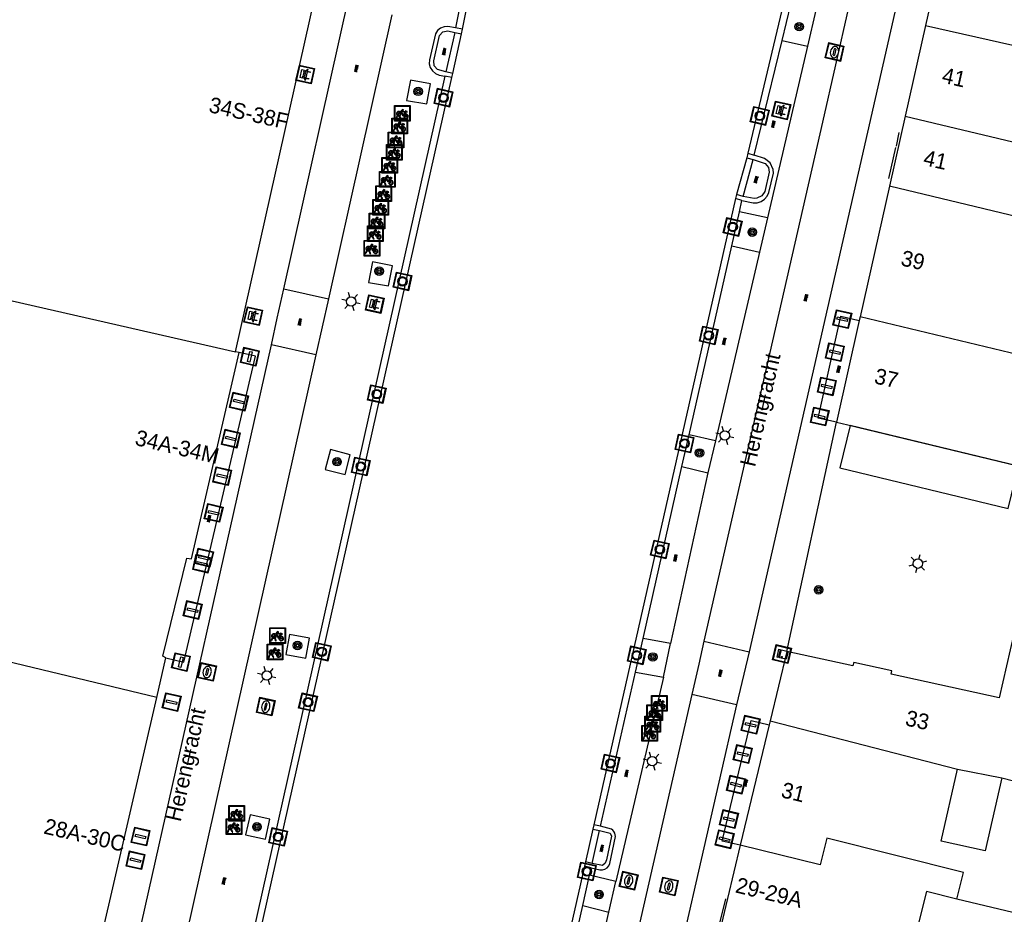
# Model space of a CAD drawing. Header units: metres. Extents: x 93870 to 95789, y 463036 to 464040.
# Tile 83 of 256: x 94220 to 94283, y 463589 to 463646. Entities that reach past the tile are written whole.
import ezdxf
from ezdxf.enums import TextEntityAlignment as Align

# ---------------------------------------------------------------- set-up
doc = ezdxf.new("R2010")
doc.units = ezdxf.units.M
doc.header["$LTSCALE"] = 25.4
for name, color, linetype in [('B_BEBOUWINGSGRENS_0', 1, 'Continuous'), ('B_LUIFEL_1', 200, 'Continuous'), ('B_TUSSENMUUR_0', 7, 'Continuous'), ('G_GRENS_ALGEMEEN_0', 7, 'Continuous'), ('K_KUNSTWERKGRENS_0', 1, 'Continuous'), ('Q_BANK_0', 7, 'Continuous'), ('Q_BOOM_0', 3, 'Continuous'), ('Q_BRANDKRAAN_0', 5, 'Continuous'), ('Q_CAI-KAST_0', 10, 'Continuous'), ('Q_FIETSENREK_0', 6, 'Continuous'), ('Q_FIETSENREK_LIJN_0', 7, 'Continuous'), ('Q_INSPECTIE_OF_RIOOLPUT_0', 253, 'Continuous'), ('Q_LICHTMAST_0', 2, 'Continuous'), ('Q_MEERRING_0', 7, 'Continuous'), ('Q_WATERLEIDINGPUT_0', 5, 'Continuous'), ('S_GBKN_SYMBOOL_OV_GROOT_0', 7, 'Continuous'), ('T_HEK_0', 57, 'Continuous'), ('V_WEGGRENS_0', 7, 'Continuous'), ('W_WATERGRENS_0', 5, 'Continuous'), ('Z_GBKN_HUISNUMMER_0', 252, 'Continuous'), ('Z_STRAATNAAM_0', 252, 'Continuous')]:
    doc.layers.add(name, color=color, linetype=linetype)
doc.layers.add('Q_PAAL_STEEN_0', color=7, linetype='Continuous', true_color=0xa97373)

# ---------------------------------------------------------------- blocks, each defined once
blk = doc.blocks.new('Q_CAI-KAST')
for points in [[(-0.5, 0.5), (0.5, 0.5), (0.5, -0.5), (-0.5, -0.5)], [(-0.262, 0.264), (0.25, 0.264), (0.25, 0.187), (-0.262, 0.187)], [(-0.262, 0.107), (0.25, 0.107), (0.25, -0.332), (-0.262, -0.332)]]:
    blk.add_lwpolyline(points, close=True)
blk.add_lwpolyline([(-0.442, 0.464), (0.438, 0.464, -0.414214), (0.459, 0.442), (0.459, -0.437, -0.414214), (0.438, -0.459), (-0.442, -0.459, -0.414214), (-0.463, -0.437), (-0.463, 0.442), (-0.463, 0.444), (-0.463, 0.446), (-0.463, 0.448), (-0.462, 0.45), (-0.461, 0.451), (-0.46, 0.453), (-0.459, 0.455), (-0.458, 0.456), (-0.457, 0.457), (-0.456, 0.459), (-0.454, 0.46), (-0.453, 0.461), (-0.451, 0.462), (-0.449, 0.462), (-0.447, 0.463), (-0.446, 0.463), (-0.444, 0.464), (-0.442, 0.464)], format="xyb")
blk.add_circle((-0.177, -0.034), 0.0354)
blk = doc.blocks.new('Q_LICHTMAST')
for points in [[(-0.26, 0.15), (-0.52, 0.3)], [(0, 0.3), (0, 0.6)], [(0.26, 0.15), (0.52, 0.3)], [(-0.26, -0.15), (-0.52, -0.3)], [(0, -0.3), (0, -0.6)], [(0.26, -0.15), (0.52, -0.3)]]:
    blk.add_lwpolyline(points)
blk.add_circle((0, 0), 0.3)
blk = doc.blocks.new('Q_PAAL_STEEN')
for points in [[(-0.5, 0.5), (0.5, 0.5), (0.5, -0.5), (-0.5, -0.5)], [(-0.08, 0.333), (0.071, 0.333), (0.071, -0.329), (-0.08, -0.329)]]:
    blk.add_lwpolyline(points, close=True)
blk.add_lwpolyline([(-0.442, 0.464), (0.438, 0.464, -0.414214), (0.459, 0.442), (0.459, -0.437, -0.414214), (0.438, -0.459), (-0.442, -0.459, -0.414214), (-0.463, -0.437), (-0.463, 0.442), (-0.463, 0.444), (-0.463, 0.446), (-0.463, 0.448), (-0.462, 0.45), (-0.461, 0.451), (-0.46, 0.453), (-0.459, 0.455), (-0.458, 0.456), (-0.457, 0.457), (-0.456, 0.459), (-0.454, 0.46), (-0.453, 0.461), (-0.451, 0.462), (-0.449, 0.462), (-0.447, 0.463), (-0.446, 0.463), (-0.444, 0.464), (-0.442, 0.464)], format="xyb")
blk = doc.blocks.new('Q_WATERLEIDINGPUT')
blk.add_lwpolyline([(-0.5, 0.5), (0.5, 0.5), (0.5, -0.5), (-0.5, -0.5)], close=True)
for points in [[(-0.442, 0.464), (0.438, 0.464, -0.414214), (0.459, 0.442), (0.459, -0.437, -0.414214), (0.438, -0.459), (-0.442, -0.459, -0.414214), (-0.463, -0.437), (-0.463, 0.442), (-0.463, 0.444), (-0.463, 0.446), (-0.463, 0.448), (-0.462, 0.45), (-0.461, 0.451), (-0.46, 0.453), (-0.459, 0.455), (-0.458, 0.456), (-0.457, 0.457), (-0.456, 0.459), (-0.454, 0.46), (-0.453, 0.461), (-0.451, 0.462), (-0.449, 0.462), (-0.447, 0.463), (-0.446, 0.463), (-0.444, 0.464), (-0.442, 0.464)], [(-0.345, 0.105, 0.380426), (-0.276, -0.18)], [(-0.008, 0.266, 0.240218), (-0.345, 0.105)], [(-0.194, 0.045, 0.853344), (-0.194, -0.032)], [(0.331, 0.111, 0.240191), (-0.008, 0.266)], [(0.185, -0.032, 0.849746), (0.185, 0.045)], [(0.267, -0.176, 0.380426), (0.331, 0.111)], [(-0.276, -0.18, 0.148452), (0.012, -0.257)], [(0.012, -0.257, 0.131742), (0.267, -0.176)]]:
    blk.add_lwpolyline(points, format="xyb")
for points in [[(-0.194, 0.045), (0.185, 0.045)], [(0.185, -0.032), (-0.194, -0.032)]]:
    blk.add_lwpolyline(points)
blk = doc.blocks.new('Q_INSPECTIE_OF_RIOOLPUT')
blk.add_lwpolyline([(-0.5, 0.5), (0.5, 0.5), (0.5, -0.5), (-0.5, -0.5)], close=True)
for points in [[(-0.442, 0.464), (0.438, 0.464, -0.414214), (0.459, 0.442), (0.459, -0.437, -0.414214), (0.438, -0.459), (-0.442, -0.459, -0.414214), (-0.463, -0.437), (-0.463, 0.442), (-0.463, 0.444), (-0.463, 0.446), (-0.463, 0.448), (-0.462, 0.45), (-0.461, 0.451), (-0.46, 0.453), (-0.459, 0.455), (-0.458, 0.456), (-0.457, 0.457), (-0.456, 0.459), (-0.454, 0.46), (-0.453, 0.461), (-0.451, 0.462), (-0.449, 0.462), (-0.447, 0.463), (-0.446, 0.463), (-0.444, 0.464), (-0.442, 0.464)], [(-0.345, 0.105, 0.380426), (-0.276, -0.18)], [(-0.008, 0.266, 0.240218), (-0.345, 0.105)], [(-0.194, 0.045, 0.853344), (-0.194, -0.032)], [(0.331, 0.111, 0.240191), (-0.008, 0.266)], [(0.185, -0.032, 0.849746), (0.185, 0.045)], [(0.267, -0.176, 0.380426), (0.331, 0.111)], [(-0.276, -0.18, 0.148452), (0.012, -0.257)], [(0.012, -0.257, 0.131742), (0.267, -0.176)]]:
    blk.add_lwpolyline(points, format="xyb")
for points in [[(-0.194, 0.045), (0.185, 0.045)], [(0.185, -0.032), (-0.194, -0.032)]]:
    blk.add_lwpolyline(points)
blk = doc.blocks.new('Q_BRANDKRAAN')
blk.add_lwpolyline([(-0.5, 0.5), (0.5, 0.5), (0.5, -0.5), (-0.5, -0.5)], close=True)
for points in [[(-0.442, 0.464), (0.438, 0.464, -0.414214), (0.459, 0.442), (0.459, -0.437, -0.414214), (0.438, -0.459), (-0.442, -0.459, -0.414214), (-0.463, -0.437), (-0.463, 0.442), (-0.463, 0.444), (-0.463, 0.446), (-0.463, 0.448), (-0.462, 0.45), (-0.461, 0.451), (-0.46, 0.453), (-0.459, 0.455), (-0.458, 0.456), (-0.457, 0.457), (-0.456, 0.459), (-0.454, 0.46), (-0.453, 0.461), (-0.451, 0.462), (-0.449, 0.462), (-0.447, 0.463), (-0.446, 0.463), (-0.444, 0.464), (-0.442, 0.464)], [(-0.345, 0.105, 0.380426), (-0.276, -0.18)], [(-0.008, 0.266, 0.240218), (-0.345, 0.105)], [(-0.194, 0.045, 0.853344), (-0.194, -0.032)], [(0.331, 0.111, 0.240191), (-0.008, 0.266)], [(0.185, -0.032, 0.849746), (0.185, 0.045)], [(0.267, -0.176, 0.380426), (0.331, 0.111)], [(-0.276, -0.18, 0.148452), (0.012, -0.257)], [(0.012, -0.257, 0.131742), (0.267, -0.176)]]:
    blk.add_lwpolyline(points, format="xyb")
for points in [[(-0.194, 0.045), (0.185, 0.045)], [(0.185, -0.032), (-0.194, -0.032)]]:
    blk.add_lwpolyline(points)
blk = doc.blocks.new('Q_MEERRING')
blk.add_lwpolyline([(-0.5, 0.5), (0.5, 0.5), (0.5, -0.5), (-0.5, -0.5)], close=True)
blk.add_lwpolyline([(-0.442, 0.464), (0.438, 0.464, -0.414214), (0.459, 0.442), (0.459, -0.437, -0.414214), (0.438, -0.459), (-0.442, -0.459, -0.414214), (-0.463, -0.437), (-0.463, 0.442), (-0.463, 0.444), (-0.463, 0.446), (-0.463, 0.448), (-0.462, 0.45), (-0.461, 0.451), (-0.46, 0.453), (-0.459, 0.455), (-0.458, 0.456), (-0.457, 0.457), (-0.456, 0.459), (-0.454, 0.46), (-0.453, 0.461), (-0.451, 0.462), (-0.449, 0.462), (-0.447, 0.463), (-0.446, 0.463), (-0.444, 0.464), (-0.442, 0.464)], format="xyb")
for radius in [0.3, 0.3, 0.25, 0.25]:
    blk.add_circle((0, 0), radius)
blk = doc.blocks.new('Q_FIETSENREK')
for points in [[(-0.5, 0.5), (0.5, 0.5), (0.5, -0.5), (-0.5, -0.5)], [(-0.063, 0.145), (0.184, 0.054), (0.037, -0.093)]]:
    blk.add_lwpolyline(points, close=True)
for points in [[(-0.442, 0.464), (0.438, 0.464, -0.414214), (0.459, 0.442), (0.459, -0.437, -0.414214), (0.438, -0.459), (-0.442, -0.459, -0.414214), (-0.463, -0.437), (-0.463, 0.442), (-0.463, 0.444), (-0.463, 0.446), (-0.463, 0.448), (-0.462, 0.45), (-0.461, 0.451), (-0.46, 0.453), (-0.459, 0.455), (-0.458, 0.456), (-0.457, 0.457), (-0.456, 0.459), (-0.454, 0.46), (-0.453, 0.461), (-0.451, 0.462), (-0.449, 0.462), (-0.447, 0.463), (-0.446, 0.463), (-0.444, 0.464), (-0.442, 0.464)], [(-0.181, 0.106, 0.847256), (-0.324, -0.144)], [(-0.193, 0.075, 0.842492), (-0.305, -0.118)], [(-0.171, 0.065, 0.053288), (-0.193, 0.075)], [(-0.185, -0.134, 0.502492), (-0.147, 0.044)], [(-0.149, 0.089, 0.06236), (-0.181, 0.106)], [(-0.165, -0.161, 0.494489), (-0.125, 0.068)], [(-0.324, -0.144, 0.089606), (-0.421, -0.348)], [(-0.296, -0.162, 0.110942), (-0.375, -0.348)], [(-0.294, -0.105, 0.006942), (-0.305, -0.118)], [(-0.296, -0.162, 0.02458), (-0.283, -0.168)], [(-0.212, -0.105, 0.381614), (-0.294, -0.105)], [(-0.283, -0.168, 0.148109), (-0.198, -0.173)], [(-0.223, -0.136, 0.533998), (-0.276, -0.136)], [(-0.276, -0.136, 0.009682), (-0.271, -0.138)], [(-0.271, -0.138, 0.120201), (-0.218, -0.144)], [(-0.218, -0.144, 0.003554), (-0.223, -0.136)], [(-0.185, -0.134, 0.017985), (-0.212, -0.105)], [(-0.122, -0.348, 0.075837), (-0.198, -0.173)], [(-0.075, -0.348, 0.094234), (-0.165, -0.161)], [(0.095, -0.16, 0.385208), (0.186, -0.333)], [(0.209, -0.054, 0.224648), (0.108, -0.128)], [(0.126, -0.171, 0.376993), (0.197, -0.303)], [(0.212, -0.086, 0.20829), (0.139, -0.139)], [(0.186, -0.333, 1), (0.287, -0.06)], [(0.197, -0.303, 1), (0.276, -0.09)], [(0.287, -0.06, 0.086253), (0.238, -0.051)], [(0.276, -0.09, 0.079305), (0.241, -0.083)]]:
    blk.add_lwpolyline(points, format="xyb")
for points in [[(-0.171, 0.065), (-0.263, -0.038), (-0.239, -0.059), (-0.147, 0.044)], [(0.081, 0.221), (-0.003, 0.252), (-0.149, 0.089)], [(-0.125, 0.068), (-0.086, 0.111), (0.018, -0.131), (0.095, -0.16)], [(0.238, -0.051), (0.229, 0.053), (0.261, 0.093), (0.302, 0.078), (0.314, 0.11), (0.192, 0.155), (0.18, 0.123), (0.231, 0.104), (0.207, 0.076), (-0.04, 0.167), (0, 0.216), (0.07, 0.191), (0.081, 0.221)], [(0.209, -0.054), (0.199, 0.029), (0.057, -0.108)], [(-0.421, -0.348), (-0.375, -0.348)], [(-0.122, -0.348), (-0.075, -0.348)], [(0.057, -0.108), (0.108, -0.128)], [(0.126, -0.171), (0.253, -0.218), (0.241, -0.083)], [(0.139, -0.139), (0.222, -0.17), (0.212, -0.086)]]:
    blk.add_lwpolyline(points)
blk = doc.blocks.new('Q_BANK')
blk.add_lwpolyline([(-0.5, 0.5), (0.5, 0.5), (0.5, -0.5), (-0.5, -0.5)], close=True)
blk.add_lwpolyline([(-0.442, 0.464), (0.438, 0.464, -0.414214), (0.459, 0.442), (0.459, -0.437, -0.414214), (0.438, -0.459), (-0.442, -0.459, -0.414214), (-0.463, -0.437), (-0.463, 0.442), (-0.463, 0.444), (-0.463, 0.446), (-0.463, 0.448), (-0.462, 0.45), (-0.461, 0.451), (-0.46, 0.453), (-0.459, 0.455), (-0.458, 0.456), (-0.457, 0.457), (-0.456, 0.459), (-0.454, 0.46), (-0.453, 0.461), (-0.451, 0.462), (-0.449, 0.462), (-0.447, 0.463), (-0.446, 0.463), (-0.444, 0.464), (-0.442, 0.464)], format="xyb")
for points in [[(-0.267, 0.022), (-0.366, -0.078)], [(-0.18, 0.132), (-0.267, 0.132), (-0.267, 0.276)], [(-0.267, 0.276), (0.258, 0.276), (0.258, 0.132), (0.173, 0.132)], [(-0.18, 0.022), (-0.267, 0.022)], [(-0.267, 0.022), (-0.18, 0.022)], [(-0.18, 0.022), (-0.18, 0.132)], [(-0.18, 0.132), (-0.144, 0.132)], [(-0.144, 0.132), (-0.144, 0.022)], [(0.131, 0.132), (-0.144, 0.132)], [(0.131, 0.022), (-0.144, 0.022)], [(-0.144, 0.022), (0.131, 0.022)], [(0.131, 0.022), (-0.144, 0.022)], [(-0.144, 0.022), (0.131, 0.022)], [(-0.144, 0.022), (0.131, 0.022)], [(0.131, 0.022), (0.131, 0.132)], [(0.131, 0.132), (0.173, 0.132)], [(0.173, 0.132), (0.173, 0.022)], [(0.173, 0.022), (0.255, 0.022)], [(0.173, 0.022), (0.255, 0.022)], [(0.255, 0.022), (0.357, -0.078)], [(-0.236, -0.078), (-0.366, -0.078)], [(-0.192, -0.078), (-0.192, -0.27), (-0.236, -0.27), (-0.236, -0.078)], [(-0.236, -0.078), (-0.192, -0.078)], [(0.183, -0.078), (-0.192, -0.078)], [(0.226, -0.078), (0.226, -0.268), (0.183, -0.268), (0.183, -0.078)], [(0.183, -0.078), (0.226, -0.078)], [(0.357, -0.078), (0.226, -0.078)]]:
    blk.add_lwpolyline(points)
blk = doc.blocks.new('Q_BOOM')
for radius in [0.27, 0.18, 0.09]:
    blk.add_circle((0, 0), radius)
blk = doc.blocks.new('S_GBKN_SYMBOOL_OV_GROOT')
for points in [[(-0.21875, 0.0625), (0.21875, 0.0625)], [(-0.21875, 0), (0.21875, 0)], [(-0.1875, 0.0625), (-0.1875, 0)], [(-0.125, 0.09375), (-0.125, 0.0625)], [(-0.125, 0), (-0.125, -0.0625)], [(-0.0625, 0.0625), (-0.0625, 0)], [(0, 0.09375), (0, 0.0625)], [(0, 0), (0, -0.0625)], [(0.0625, 0.0625), (0.0625, 0)], [(0.125, 0.09375), (0.125, 0.0625)], [(0.125, 0), (0.125, -0.0625)], [(0.1875, 0.0625), (0.1875, 0)], [(-0.21875, -0.0625), (0.21875, -0.0625)], [(-0.1875, -0.0625), (-0.1875, -0.09375)], [(-0.0625, -0.0625), (-0.0625, -0.09375)], [(0.0625, -0.0625), (0.0625, -0.09375)], [(0.1875, -0.0625), (0.1875, -0.09375)]]:
    blk.add_lwpolyline(points)

msp = doc.modelspace()

# ---------------------------------------------------------------- linework, layer by layer
at = {"layer": 'B_BEBOUWINGSGRENS_0'}
for p, q in [((94233.8, 463624.73), (94239.686, 463650.96)), ((94279.16, 463651.4), (94277.843, 463645.539)), ((94277.843, 463645.539), (94276.543, 463639.752)), ((94276.543, 463639.752), (94275.542, 463635.294)), ((94275.542, 463635.294), (94273.668, 463626.952)), ((94273.668, 463626.952), (94273.618, 463626.728)), ((94273.618, 463626.728), (94272.16, 463620.24)), ((94234.05, 463624.68), (94233.8, 463624.73)), ((94268.99, 463605.6), (94267.93, 463601.185)), ((94228.777, 463602.678), (94229.36, 463605.2)), ((94225.08, 463586.688), (94228.777, 463602.678)), ((94267.93, 463601.185), (94267.869, 463600.933)), ((94267.869, 463600.933), (94266.025, 463593.251)), ((94279.894, 463598.101), (94282.714, 463597.546)), ((94266.025, 463593.251), (94264.799, 463588.146))]:
    msp.add_line(p, q, dxfattribs=at)
for points in [[(94229.36, 463605.2), (94229.16, 463605.3), (94230.69, 463611.56), (94231, 463611.52), (94234.05, 463624.68)], [(94272.16, 463620.24), (94272.879, 463620.066), (94283.115, 463617.595), (94285.83, 463616.94)], [(94285.83, 463616.94), (94282.54, 463602.65), (94275.65, 463604.16), (94275.7, 463604.37), (94273.26, 463604.9), (94273.21, 463604.69), (94268.99, 463605.6)], [(94282.714, 463597.546), (94281.654, 463592.882), (94278.836, 463593.513), (94279.894, 463598.101)]]:
    msp.add_lwpolyline(points, dxfattribs=at)
at = {"layer": 'B_LUIFEL_1'}
msp.add_lwpolyline([(94283.781, 463617.434), (94273.035, 463620.028), (94272.382, 463617.323), (94283.128, 463614.729), (94283.781, 463617.434)], dxfattribs=at)
at = {"layer": 'B_TUSSENMUUR_0'}
for p, q in [((94276.543, 463639.752), (94287.891, 463637.063)), ((94286.84, 463632.59), (94275.542, 463635.294)), ((94219.561, 463627.973), (94233.8, 463624.73)), ((94285.16, 463624.21), (94273.668, 463626.952)), ((94228.777, 463602.678), (94209.747, 463607.261)), ((94267.93, 463601.185), (94279.894, 463598.101)), ((94289.322, 463587.564), (94279.845, 463589.809))]:
    msp.add_line(p, q, dxfattribs=at)
for points in [[(94277.843, 463645.539), (94295.414, 463641.579), (94295.062, 463640.018), (94297.485, 463639.472)], [(94282.714, 463597.546), (94292.554, 463595.019), (94292.534, 463594.929)], [(94279.845, 463589.809), (94280.273, 463591.508), (94271.544, 463593.699), (94271.117, 463592.005), (94266.025, 463593.251)], [(94279.845, 463589.809), (94277.911, 463590.3), (94276.888, 463586.227), (94275.724, 463586.519), (94275.407, 463585.259), (94264.753, 463587.939)]]:
    msp.add_lwpolyline(points, dxfattribs=at)
at = {"layer": 'G_GRENS_ALGEMEEN_0'}
for p, q in [((94248.292, 463645.303), (94247.851, 463645.397)), ((94247.795, 463645.104), (94247.235, 463642.588)), ((94247.795, 463645.104), (94248.234, 463645.011)), ((94247.617, 463642.216), (94247.175, 463642.318)), ((94247.677, 463642.486), (94247.235, 463642.588)), ((94266.197, 463634.64), (94266.849, 463636.984)), ((94266.435, 463637.104), (94266.849, 463636.984)), ((94266.132, 463634.376), (94265.72, 463634.503)), ((94266.197, 463634.64), (94265.78, 463634.768)), ((94265.479, 463631.487), (94265.971, 463633.664)), ((94262.295, 463617.4), (94262.756, 463619.44)), ((94259.332, 463604.293), (94259.816, 463606.437)), ((94256.614, 463594.276), (94257.046, 463594.183)), ((94257.108, 463594.456), (94256.676, 463594.549)), ((94256.568, 463592.089), (94257.046, 463594.183)), ((94256.509, 463591.815), (94256.079, 463591.908)), ((94256.568, 463592.089), (94256.14, 463592.182)), ((94255.964, 463589.402), (94256.4, 463591.33))]:
    msp.add_line(p, q, dxfattribs=at)
for points in [[(94247.235, 463642.588), (94246.699, 463642.739), (94246.491, 463642.98), (94246.463, 463643.297), (94246.819, 463644.9), (94247.04, 463645.135), (94247.356, 463645.196), (94247.795, 463645.104)], [(94266.849, 463636.984), (94267.607, 463636.733), (94267.813, 463636.489), (94267.874, 463636.176), (94267.596, 463634.955), (94267.398, 463634.672), (94267.086, 463634.523), (94266.912, 463634.513), (94266.197, 463634.64)], [(94257.809, 463593.83), (94257.482, 463592.318), (94257.396, 463592.11), (94257.224, 463591.947), (94256.568, 463592.089)], [(94257.046, 463594.183), (94257.709, 463594.025), (94257.809, 463593.83)]]:
    msp.add_lwpolyline(points, dxfattribs=at)
at = {"layer": 'K_KUNSTWERKGRENS_0'}
for p, q in [((94270.17, 463652.809), (94266.504, 463637.393)), ((94268.687, 463644.592), (94269.241, 463646.882)), ((94266.917, 463637.266), (94268.687, 463644.592)), ((94266.504, 463637.393), (94266.917, 463637.266))]:
    msp.add_line(p, q, dxfattribs=at)
at = {"layer": 'Q_FIETSENREK_LIJN_0'}
for p, q in [((94275.988, 463637.84), (94276.17, 463638.716)), ((94275.502, 463635.772), (94275.946, 463637.763)), ((94264.725, 463588.272), (94265.1, 463589.82))]:
    msp.add_line(p, q, dxfattribs=at)
at = {"layer": 'T_HEK_0'}
msp.add_line((94268.99, 463605.6), (94272.16, 463620.24), dxfattribs=at)
for points in [[(94272.16, 463620.24), (94270.989, 463620.503), (94272.447, 463626.991), (94273.618, 463626.728)], [(94229.36, 463605.2), (94230.519, 463604.932), (94235.092, 463624.438), (94234.05, 463624.68)], [(94266.025, 463593.251), (94264.865, 463593.516), (94266.712, 463601.21), (94267.869, 463600.933)]]:
    msp.add_lwpolyline(points, dxfattribs=at)
at = {"layer": 'V_WEGGRENS_0'}
for p, q in [((94236.89, 463628.736), (94243.344, 463657.647)), ((94276.734, 463650.173), (94266.582, 463605.579)), ((94248.681, 463649.731), (94247.851, 463645.397)), ((94270.841, 463646.528), (94270.307, 463644.23)), ((94243.782, 463646.22), (94239.734, 463628.113)), ((94268.687, 463644.592), (94270.307, 463644.23)), ((94270.307, 463644.23), (94267.761, 463633.283)), ((94247.175, 463642.318), (94233.617, 463581.862)), ((94265.971, 463633.664), (94266.132, 463634.376)), ((94267.761, 463633.283), (94265.971, 463633.664)), ((94267.761, 463633.283), (94267.247, 463631.077)), ((94262.756, 463619.44), (94265.479, 463631.487)), ((94265.479, 463631.487), (94267.247, 463631.077)), ((94267.247, 463631.077), (94264.447, 463619.037)), ((94236.89, 463628.736), (94239.734, 463628.113)), ((94239.734, 463628.113), (94238.931, 463624.523)), ((94217.764, 463543.484), (94236.1, 463625.169)), ((94238.931, 463624.523), (94236.1, 463625.169)), ((94238.931, 463624.523), (94220.667, 463542.835)), ((94264.447, 463619.037), (94262.756, 463619.44)), ((94264.447, 463619.037), (94263.961, 463617.002)), ((94240.798, 463616.907), (94241.125, 463618.164)), ((94259.816, 463606.437), (94262.295, 463617.4)), ((94263.961, 463617.002), (94261.577, 463606.126)), ((94262.295, 463617.4), (94263.961, 463617.002)), ((94261.577, 463606.126), (94259.816, 463606.437)), ((94263.704, 463606.256), (94266.582, 463605.579)), ((94261.127, 463603.975), (94261.577, 463606.126)), ((94266.582, 463605.579), (94265.779, 463602.209)), ((94257.108, 463594.456), (94259.332, 463604.293)), ((94259.332, 463604.293), (94261.127, 463603.975)), ((94261.127, 463603.975), (94258.072, 463590.943)), ((94262.932, 463602.874), (94249.016, 463541.904)), ((94265.779, 463602.209), (94262.932, 463602.874)), ((94265.779, 463602.209), (94251.846, 463541.271)), ((94256.4, 463591.33), (94256.509, 463591.815)), ((94258.072, 463590.943), (94256.4, 463591.33)), ((94257.64, 463588.987), (94258.072, 463590.943)), ((94255.964, 463589.402), (94257.64, 463588.987))]:
    msp.add_line(p, q, dxfattribs=at)
for points in [[(94272.925, 463646.692), (94271.261, 463639.368), (94263.704, 463606.256)], [(94247.851, 463645.397), (94247.357, 463645.478), (94247.117, 463645.464), (94246.893, 463645.376), (94246.707, 463645.224), (94246.576, 463645.022), (94246.191, 463643.35), (94246.176, 463643.099), (94246.238, 463642.856), (94246.372, 463642.643), (94246.563, 463642.481), (94246.795, 463642.385), (94247.175, 463642.318)], [(94246.251, 463641.821), (94244.974, 463642.064), (94244.723, 463640.749), (94246.007, 463640.544), (94246.251, 463641.821)], [(94266.132, 463634.376), (94266.85, 463634.234), (94267.109, 463634.238), (94267.356, 463634.313), (94267.573, 463634.454), (94267.743, 463634.65), (94267.851, 463634.885), (94268.142, 463636.117), (94268.13, 463636.353), (94267.937, 463636.782), (94267.564, 463637.067), (94266.917, 463637.266)], [(94243.823, 463630.217), (94242.547, 463630.461), (94242.296, 463629.154)], [(94242.296, 463629.154), (94243.579, 463628.94), (94243.823, 463630.217)], [(94236.1, 463625.169), (94236.476, 463626.869), (94236.89, 463628.736)], [(94241.125, 463618.164), (94239.866, 463618.492), (94239.534, 463617.214), (94240.798, 463616.907)], [(94238.538, 463606.45), (94237.26, 463606.687), (94237.025, 463605.423)], [(94237.025, 463605.423), (94238.301, 463605.172), (94238.538, 463606.45)], [(94263.704, 463606.256), (94263.373, 463604.806), (94262.932, 463602.874)], [(94236.003, 463594.907), (94234.734, 463595.186), (94234.455, 463593.92)], [(94234.455, 463593.92), (94235.724, 463593.638), (94236.003, 463594.907)], [(94256.509, 463591.815), (94257.06, 463591.683), (94257.223, 463591.684), (94257.379, 463591.729), (94257.517, 463591.816), (94257.626, 463591.937), (94257.697, 463592.084), (94257.867, 463592.885), (94258.06, 463593.798), (94258.044, 463593.909), (94258.009, 463594.015), (94257.954, 463594.114), (94257.883, 463594.2), (94257.797, 463594.272), (94257.108, 463594.456)], [(94253.767, 463579.674), (94255.264, 463586.301), (94255.964, 463589.402)], [(94255.43, 463579.326), (94256.93, 463585.884), (94257.64, 463588.987)]]:
    msp.add_lwpolyline(points, dxfattribs=at)
at = {"layer": 'W_WATERGRENS_0'}
for p, q in [((94248.292, 463645.303), (94250.709, 463657.522)), ((94248.234, 463645.011), (94248.292, 463645.303)), ((94247.677, 463642.486), (94248.234, 463645.011)), ((94234.054, 463581.765), (94247.617, 463642.216)), ((94247.617, 463642.216), (94247.677, 463642.486)), ((94266.435, 463637.104), (94265.78, 463634.768)), ((94266.504, 463637.393), (94266.435, 463637.104)), ((94265.72, 463634.503), (94256.676, 463594.549)), ((94265.78, 463634.768), (94265.72, 463634.503)), ((94256.614, 463594.276), (94256.14, 463592.182)), ((94256.676, 463594.549), (94256.614, 463594.276)), ((94256.079, 463591.908), (94244.663, 463541.466)), ((94256.14, 463592.182), (94256.079, 463591.908))]:
    msp.add_line(p, q, dxfattribs=at)
at = {"layer": 'Z_STRAATNAAM_0'}
for p, q in [((94267.412, 463621.007), (94267.635, 463621.982)), ((94230.744, 463598.37), (94230.964, 463599.346))]:
    msp.add_line(p, q, dxfattribs=at)

# ---------------------------------------------------------------- block references
at = {"layer": 'Q_BANK_0'}
for p, rotation in [((94238.261, 463642.418), 77.35236663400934), ((94268.644, 463640.126), 76.90718314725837), ((94242.694, 463627.771), 77.35985474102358), ((94234.94, 463627.001), 77.35236663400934)]:
    msp.add_blockref('Q_BANK', p, dxfattribs=dict(at, rotation=rotation))
at = {"layer": 'Q_BOOM_0'}
for p, rotation in [((94269.784, 463645.469), 76.9180088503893), ((94245.463, 463641.341), 79.19367992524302), ((94266.786, 463632.358), 76.88404222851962), ((94242.972, 463629.873), 169.1744405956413), ((94263.417, 463618.276), 76.56817602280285), ((94240.289, 463617.715), 75.43754264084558), ((94271.021, 463609.537), 77.78235385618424), ((94237.763, 463605.989), 169.4940750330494), ((94260.442, 463605.26), 77.27892529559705), ((94235.173, 463594.421), 77.5718624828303), ((94257.01, 463590.101), 77.54565070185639)]:
    msp.add_blockref('Q_BOOM', p, dxfattribs=dict(at, rotation=rotation))
at = {"layer": 'Q_BRANDKRAAN_0', "rotation": 77.14286128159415}
msp.add_blockref('Q_BRANDKRAAN', (94261.465, 463590.62), dxfattribs=at)
at = {"layer": 'Q_CAI-KAST_0', "rotation": 76.49935852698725}
msp.add_blockref('Q_CAI-KAST', (94268.689, 463605.442), dxfattribs=at)
at = {"layer": 'Q_FIETSENREK_0'}
for p in [(94244.457, 463639.941), (94244.283, 463639.135), (94244.06, 463638.245), (94243.95, 463637.447), (94243.651, 463636.622), (94243.489, 463635.72), (94243.269, 463634.821), (94243.07, 463633.939), (94242.839, 463633.073), (94242.727, 463632.258), (94242.508, 463631.336), (94236.487, 463606.627), (94236.327, 463605.58), (94260.861, 463602.296), (94260.563, 463601.7), (94260.437, 463600.971), (94260.24, 463600.392), (94233.882, 463595.282), (94233.711, 463594.431)]:
    msp.add_blockref('Q_FIETSENREK', p, dxfattribs=at)
at = {"layer": 'Q_INSPECTIE_OF_RIOOLPUT_0'}
for p, rotation in [((94272.041, 463643.855), 77.19979151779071), ((94235.741, 463602.093), 77.3969480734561), ((94258.902, 463590.99), 76.80678455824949)]:
    msp.add_blockref('Q_INSPECTIE_OF_RIOOLPUT', p, dxfattribs=dict(at, rotation=rotation))
at = {"layer": 'Q_LICHTMAST_0'}
for p, rotation in [((94241.187, 463627.933), 77.39817378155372), ((94265.036, 463619.395), 76.908106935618), ((94277.355, 463611.211), 166.4288706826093), ((94235.805, 463604.073), 77.3969480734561), ((94260.403, 463598.61), 76.80678455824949)]:
    msp.add_blockref('Q_LICHTMAST', p, dxfattribs=dict(at, rotation=rotation))
at = {"layer": 'Q_MEERRING_0'}
for p, rotation in [((94247.08, 463640.938), 77.35985474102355), ((94267.266, 463639.776), 76.62324717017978), ((94265.537, 463632.689), 77.26514333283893), ((94244.463, 463629.22), 77.35985474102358), ((94264.013, 463625.772), 77.26338285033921), ((94242.825, 463622.03), 77.35985474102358), ((94262.465, 463618.877), 77.26616211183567), ((94241.801, 463617.411), 77.35985474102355), ((94260.895, 463612.12), 77.25832113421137), ((94239.315, 463605.594), 77.35433087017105), ((94259.416, 463605.362), 77.27892529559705), ((94238.434, 463602.371), 77.35985474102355), ((94257.733, 463598.468), 77.2454534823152), ((94236.528, 463593.776), 77.35433087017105), ((94256.231, 463591.574), 77.33367268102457)]:
    msp.add_blockref('Q_MEERRING', p, dxfattribs=dict(at, rotation=rotation))
at = {"layer": 'Q_PAAL_STEEN_0'}
for p, rotation in [((94272.535, 463626.812), 77.33474732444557), ((94272.063, 463624.705), 77.3347473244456), ((94234.721, 463624.413), 166.9250920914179), ((94271.546, 463622.521), 77.3347473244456), ((94234.025, 463621.55), 76.80582183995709), ((94271.092, 463620.597), 77.3347473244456), ((94233.511, 463619.189), 76.80582183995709), ((94232.955, 463616.793), 76.80582183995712), ((94232.414, 463614.45), 76.80582183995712), ((94231.805, 463611.594), 76.80582183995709), ((94231.676, 463611.208), 76.80582183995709), ((94231.072, 463608.253), 76.80582183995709), ((94230.322, 463604.93), 166.9801125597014), ((94229.731, 463602.379), 76.98157113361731), ((94266.684, 463600.938), 76.5011686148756), ((94266.182, 463599.062), 76.5011686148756), ((94265.752, 463597.114), 76.50116861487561), ((94265.298, 463594.914), 76.5011686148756), ((94227.747, 463593.804), 76.98157113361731), ((94265.025, 463593.631), 76.50116861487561), ((94227.426, 463592.289), 76.98157113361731)]:
    msp.add_blockref('Q_PAAL_STEEN', p, dxfattribs=dict(at, rotation=rotation))
at = {"layer": 'Q_WATERLEIDINGPUT_0', "rotation": 77.3484110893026}
msp.add_blockref('Q_WATERLEIDINGPUT', (94232.003, 463604.305), dxfattribs=at)
at = {"layer": 'S_GBKN_SYMBOOL_OV_GROOT_0'}
for p, rotation in [((94247.129, 463643.885), 77.45190403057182), ((94241.523, 463642.803), 77.41580710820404), ((94268.139, 463639.25), 76.41733403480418), ((94267.035, 463635.721), 74.45571976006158), ((94270.219, 463628.179), 77.17496630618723), ((94237.917, 463626.633), 77.39179318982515), ((94265.001, 463625.398), 77.26338285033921), ((94272.304, 463623.616), 77.33474732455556), ((94232.126, 463614.083), 76.9513395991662), ((94261.888, 463611.575), 77.63640586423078), ((94264.757, 463604.228), 76.59754242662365), ((94258.764, 463597.836), 77.26044957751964), ((94266.367, 463597.224), 76.50201002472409), ((94257.189, 463593.052), 77.14134446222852), ((94233.07, 463590.971), 77.3969480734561)]:
    msp.add_blockref('S_GBKN_SYMBOOL_OV_GROOT', p, dxfattribs=dict(at, rotation=rotation))

# ---------------------------------------------------------------- texts
at = {"layer": 'Z_GBKN_HUISNUMMER_0', "linetype": 'Continuous'}
for s, rotation, p in [('41', 347.3, (94279.663, 463642.235)), ('34S-38F', 347.4, (94234.655, 463639.958)), ('41', 347.3, (94278.482, 463636.975)), ('39', 347.3, (94277.044, 463630.575)), ('37', 347.3, (94275.353, 463623.048)), ('34A-34M', 346.9, (94230.09, 463618.664)), ('33', 347.6, (94277.33, 463601.233)), ('31', 346.5, (94269.408, 463596.634)), ('28A-30C', 347.1, (94224.194, 463593.901)), ('29-29A', 346.5, (94267.87, 463590.229))]:
    msp.add_text(s, height=1, rotation=rotation, dxfattribs=at).set_placement(p, align=Align.MIDDLE)
at = {"layer": 'Z_STRAATNAAM_0', "linetype": 'Continuous'}
for rotation, p in [(77.11702, (94267.412, 463621.007)), (77.29727, (94230.744, 463598.37))]:
    msp.add_text('Herengracht', height=1, rotation=rotation, dxfattribs=at).set_placement(p, align=Align.MIDDLE)

doc.saveas('drawing.dxf')
